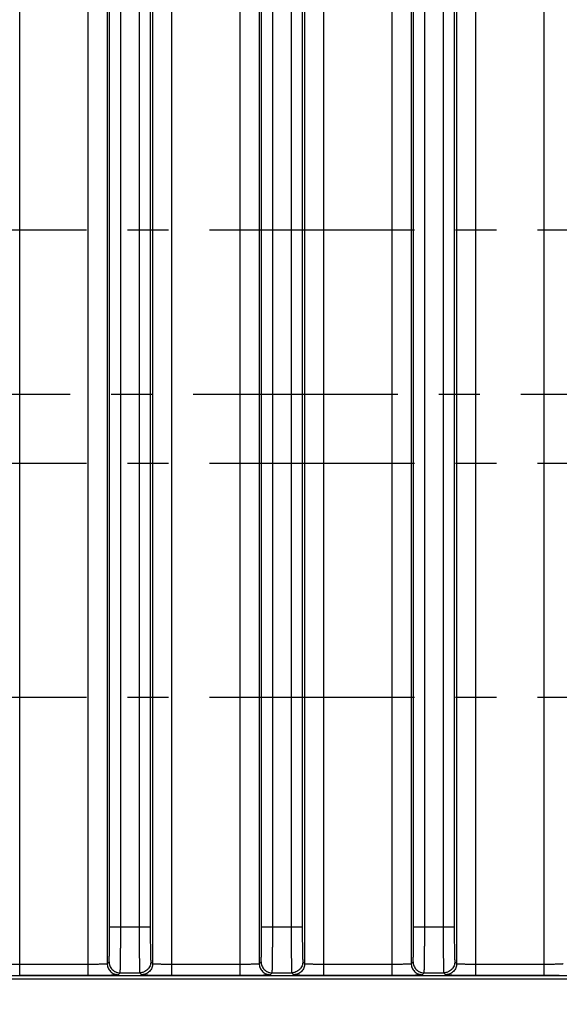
# Model space of a CAD drawing. Header units: inches. Extents: x 0 to 34, y 0 to 22.
# Tile 64 of 128: x 21.1 to 23, y 3.5 to 6.8. Entities that reach past the tile are written whole.
import ezdxf

# ---------------------------------------------------------------- set-up
doc = ezdxf.new("R2010")
doc.units = ezdxf.units.IN
doc.header["$LTSCALE"] = 1.87
doc.header["$MEASUREMENT"] = 0
doc.linetypes.add('CENTER', pattern=[0.6, 0.375, -0.075, 0.075, -0.075])
doc.layers.get('0').update_dxf_attribs({"linetype": 'CONTINUOUS'})
for name, color, linetype in [('02___PRT_ALL_AXES', 7, 'CONTINUOUS'), ('DIMENSIONS', 7, 'CONTINUOUS'), ('THREAD', 7, 'CONTINUOUS')]:
    doc.layers.add(name, color=color, linetype=linetype)
doc.styles.get("Standard").update_dxf_attribs({"font": 'txt', "width": 0.8})
doc.dimstyles.new('DIMSTYLE_2', dxfattribs={"dimtxt": 0.125, "dimasz": 0.18, "dimexe": 0.125, "dimexo": 0.0625, "dimgap": 0.0625, "dimtad": 0, "dimtih": 1, "dimtoh": 1, "dimzin": 0, "dimdsep": 46, "dimtxsty": 'STANDARD', "dimblk": '_FILLED', "dimblk1": '_FILLED', "dimblk2": '_FILLED', "dimcen": 0.09, "dimazin": 0, "dimtp": 0.01, "dimtm": 0.01, "dimtfac": 1, "dimtofl": 0, "dimtmove": 0, "dimatfit": 3, "dimldrblk": '_FILLED', "dimfxl": 1, "dimtolj": 1, "dimtzin": 0, "dimarcsym": 0})

# ---------------------------------------------------------------- blocks, each defined once
blk = doc.blocks.new('_FILLED')
at = {"color": 0, "linetype": 'BYBLOCK'}
blk.add_solid([(0, 0), (-1, 0.174), (-1, -0.174)], dxfattribs=at)
blk = doc.blocks.new('*D5')
at = {"layer": 'DIMENSIONS', "color": 2, "linetype": 'CONTINUOUS'}
for p, q in [((19.3089, 5.9533), (19.3089, 7.9623)), ((23.5289, 5.9533), (23.5289, 7.9623)), ((19.3089, 7.8373), (20.6439, 7.8373)), ((23.5289, 7.8373), (22.1939, 7.8373))]:
    blk.add_line(p, q, dxfattribs=at)
at = {"layer": 'DIMENSIONS', "color": 2, "linetype": 'CONTINUOUS', "xscale": 0.18, "yscale": 0.18, "zscale": 0.18, "rotation": 180}
blk.add_blockref('_FILLED', (19.3089, 7.8373), dxfattribs=at)
at = {"layer": 'DIMENSIONS', "color": 2, "linetype": 'CONTINUOUS', "xscale": 0.18, "yscale": 0.18, "zscale": 0.18}
blk.add_blockref('_FILLED', (23.5289, 7.8373), dxfattribs=at)
at = {"layer": 'DIMENSIONS', "color": 2, "linetype": 'CONTINUOUS', "insert": (21.4189, 7.8998), "char_height": 0.125, "width": 1.425, "attachment_point": 2, "line_spacing_factor": 0.9}
blk.add_mtext('107.19{\\ftxt.shx;\\W1.000000;\\H0.125000; }[4.220]', dxfattribs=at)
blk = doc.blocks.new('*D7')
at = {"layer": 'DIMENSIONS', "color": 2, "linetype": 'CONTINUOUS'}
for p, q in [((19.518, 4.2533), (19.518, 2.6843)), ((24.2424, 4.2533), (24.2424, 2.6843)), ((19.518, 2.8093), (21.1052, 2.8093)), ((24.2424, 2.8093), (22.6552, 2.8093))]:
    blk.add_line(p, q, dxfattribs=at)
at = {"layer": 'DIMENSIONS', "color": 2, "linetype": 'CONTINUOUS', "xscale": 0.18, "yscale": 0.18, "zscale": 0.18, "rotation": 180}
blk.add_blockref('_FILLED', (19.518, 2.8093), dxfattribs=at)
at = {"layer": 'DIMENSIONS', "color": 2, "linetype": 'CONTINUOUS', "xscale": 0.18, "yscale": 0.18, "zscale": 0.18}
blk.add_blockref('_FILLED', (24.2424, 2.8093), dxfattribs=at)
at = {"layer": 'DIMENSIONS', "color": 2, "linetype": 'CONTINUOUS', "insert": (21.8802, 2.8718), "char_height": 0.125, "width": 1.425, "attachment_point": 2, "line_spacing_factor": 0.9}
blk.add_mtext('120.00{\\ftxt.shx;\\W1.000000;\\H0.125000; }[4.724]', dxfattribs=at)
blk = doc.blocks.new('*D8')
at = {"layer": 'DIMENSIONS', "color": 2, "linetype": 'CONTINUOUS'}
for p, q in [((24.2424, 4.2533), (24.2424, 1.9343)), ((24.8249, 3.5968), (24.8249, 1.9343)), ((24.2424, 2.0593), (23.8725, 2.0593)), ((24.8249, 2.0593), (25.1849, 2.0593))]:
    blk.add_line(p, q, dxfattribs=at)
at = {"layer": 'DIMENSIONS', "color": 2, "linetype": 'CONTINUOUS', "xscale": 0.18, "yscale": 0.18, "zscale": 0.18}
blk.add_blockref('_FILLED', (24.2424, 2.0593), dxfattribs=at)
at = {"layer": 'DIMENSIONS', "color": 2, "linetype": 'CONTINUOUS', "xscale": 0.18, "yscale": 0.18, "zscale": 0.18, "rotation": 180}
blk.add_blockref('_FILLED', (24.8249, 2.0593), dxfattribs=at)
at = {"layer": 'DIMENSIONS', "color": 2, "linetype": 'CONTINUOUS', "insert": (23.81, 2.1218), "char_height": 0.125, "width": 1.225, "attachment_point": 3, "line_spacing_factor": 0.9}
blk.add_mtext('14.80{\\ftxt.shx;\\W1.000000;\\H0.125000; }[.583]', dxfattribs=at)
blk = doc.blocks.new('*D9')
at = {"layer": 'DIMENSIONS', "color": 2, "linetype": 'CONTINUOUS'}
for p, q in [((11.8864, 3.5972), (11.8864, 1.1843)), ((24.8249, 3.5968), (24.8249, 1.1843)), ((11.8864, 1.3093), (17.4307, 1.3093)), ((24.8249, 1.3093), (19.2807, 1.3093))]:
    blk.add_line(p, q, dxfattribs=at)
at = {"layer": 'DIMENSIONS', "color": 2, "linetype": 'CONTINUOUS', "xscale": 0.18, "yscale": 0.18, "zscale": 0.18, "rotation": 180}
blk.add_blockref('_FILLED', (11.8864, 1.3093), dxfattribs=at)
at = {"layer": 'DIMENSIONS', "color": 2, "linetype": 'CONTINUOUS', "xscale": 0.18, "yscale": 0.18, "zscale": 0.18}
blk.add_blockref('_FILLED', (24.8249, 1.3093), dxfattribs=at)
at = {"layer": 'DIMENSIONS', "color": 2, "linetype": 'CONTINUOUS', "insert": (18.3557, 1.3718), "char_height": 0.125, "width": 1.725, "attachment_point": 2, "line_spacing_factor": 0.9}
blk.add_mtext('(328.64{\\ftxt.shx;\\W1.000000;\\H0.125000; }[12.938])', dxfattribs=at)

msp = doc.modelspace()

# ---------------------------------------------------------------- linework, layer by layer
at = {"color": 7, "linetype": 'CONTINUOUS'}
for p, q in [((21.1123, 3.5719), (21.1123, 7.0747)), ((21.3467, 3.5719), (21.3467, 7.0747)), ((21.6326, 3.5719), (21.6326, 7.0747)), ((21.867, 3.5719), (21.867, 7.0747)), ((22.1528, 3.5719), (22.1528, 7.0747)), ((22.3872, 3.5719), (22.3872, 7.0747)), ((22.673, 3.5719), (22.673, 7.0747)), ((22.9074, 3.5719), (22.9074, 7.0747)), ((21.4117, 7.035), (21.4117, 3.6116)), ((21.5676, 3.6116), (21.5676, 7.035)), ((21.9319, 7.035), (21.9319, 3.6116)), ((22.0878, 3.6116), (22.0878, 7.035)), ((22.4522, 7.035), (22.4522, 3.6116)), ((22.608, 3.6116), (22.608, 7.035)), ((21.4201, 3.737), (21.4201, 6.9096)), ((21.4581, 3.737), (21.4581, 6.9096)), ((21.5212, 6.9096), (21.5212, 3.737)), ((21.5592, 6.9096), (21.5592, 3.737)), ((21.9403, 3.737), (21.9403, 6.9096)), ((21.9783, 3.737), (21.9783, 6.9096)), ((22.0414, 6.9096), (22.0414, 3.737)), ((22.0794, 6.9096), (22.0794, 3.737)), ((22.4606, 3.737), (22.4606, 6.9096)), ((22.4986, 3.737), (22.4986, 6.9096)), ((22.5617, 6.9096), (22.5617, 3.737)), ((22.5997, 6.9096), (22.5997, 3.737)), ((21.4201, 3.737), (21.5592, 3.737)), ((21.9403, 3.737), (22.0794, 3.737)), ((22.4606, 3.737), (22.5997, 3.737)), ((21.1123, 3.6099), (21.3467, 3.6099)), ((21.4117, 3.6116), (21.4181, 3.618)), ((21.5612, 3.618), (21.5676, 3.6116)), ((21.6326, 3.6099), (21.867, 3.6099)), ((21.9319, 3.6116), (21.9383, 3.618)), ((22.0815, 3.618), (22.0878, 3.6116)), ((22.1528, 3.6099), (22.3872, 3.6099)), ((22.4522, 3.6116), (22.4585, 3.618)), ((22.6017, 3.618), (22.608, 3.6116)), ((22.673, 3.6099), (22.9074, 3.6099)), ((21.4497, 3.5736), (21.456, 3.58)), ((21.456, 3.58), (21.5232, 3.58)), ((21.5232, 3.58), (21.5296, 3.5736)), ((21.9699, 3.5736), (21.9763, 3.58)), ((21.9763, 3.58), (22.0435, 3.58)), ((22.0435, 3.58), (22.0498, 3.5736)), ((22.4902, 3.5736), (22.4965, 3.58)), ((22.4965, 3.58), (22.5637, 3.58)), ((22.5637, 3.58), (22.57, 3.5736)), ((24.7141, 3.5701), (11.9969, 3.5701)), ((13.0527, 3.5593), (24.7249, 3.5593)), ((21.1123, 3.5719), (21.3467, 3.5719)), ((21.6326, 3.5719), (21.867, 3.5719)), ((22.1528, 3.5719), (22.3872, 3.5719)), ((22.673, 3.5719), (22.9074, 3.5719))]:
    msp.add_line(p, q, dxfattribs=at)
for centre, radius, start, end in [((21.3472, 8.9781), 5.4062, 269.9952, 270.5432), ((21.6302, 8.5823), 5.0104, 269.4371, 270.0265), ((21.8674, 8.9781), 5.4062, 269.9952, 270.5432), ((22.1505, 8.5823), 5.0104, 269.4371, 270.0265), ((22.3876, 8.9781), 5.4062, 269.9952, 270.5432), ((22.6707, 8.5823), 5.0104, 269.4371, 270.0265), ((22.9079, 8.9781), 5.4062, 269.9952, 270.5432)]:
    msp.add_arc(centre, radius, start, end, dxfattribs=at)
for points, knots in [([(21.4181, 3.618), (21.4181, 3.618), (21.4181, 3.6181), (21.4182, 3.6183), (21.4183, 3.6188), (21.4184, 3.6196), (21.4185, 3.6207), (21.4186, 3.6221), (21.4187, 3.6237), (21.4188, 3.6256), (21.4189, 3.6286), (21.419, 3.633), (21.4192, 3.6391), (21.4194, 3.646), (21.4195, 3.6538), (21.4196, 3.6624), (21.4198, 3.6752), (21.42, 3.6925), (21.4201, 3.7143), (21.4201, 3.7293), (21.4201, 3.737)], [0, 0, 0, 0, 0.000836, 0.002215, 0.006683, 0.013458, 0.022536, 0.033905, 0.047551, 0.063449, 0.081555, 0.124188, 0.175052, 0.233691, 0.299519, 0.371929, 0.450237, 0.621509, 0.807164, 1, 1, 1, 1]), ([(21.456, 3.58), (21.4561, 3.58), (21.4561, 3.5801), (21.4562, 3.5803), (21.4562, 3.5806), (21.4563, 3.5812), (21.4564, 3.5822), (21.4565, 3.5836), (21.4566, 3.5854), (21.4567, 3.5875), (21.4567, 3.59), (21.4569, 3.594), (21.457, 3.5999), (21.4572, 3.6078), (21.4574, 3.617), (21.4575, 3.6273), (21.4576, 3.6386), (21.4578, 3.6509), (21.4579, 3.664), (21.458, 3.6826), (21.4581, 3.7071), (21.4581, 3.7269), (21.4581, 3.737)], [0, 0, 0, 0, 0.000788, 0.002138, 0.004065, 0.006572, 0.013327, 0.022393, 0.033755, 0.047396, 0.063291, 0.081394, 0.124027, 0.174895, 0.233542, 0.299382, 0.371806, 0.450129, 0.533593, 0.621434, 0.807127, 1, 1, 1, 1]), ([(21.5212, 3.737), (21.5212, 3.7269), (21.5212, 3.707), (21.5213, 3.6826), (21.5214, 3.6639), (21.5215, 3.6508), (21.5217, 3.6385), (21.5218, 3.6272), (21.5219, 3.6169), (21.5221, 3.6078), (21.5223, 3.5998), (21.5224, 3.594), (21.5225, 3.59), (21.5226, 3.5875), (21.5227, 3.5854), (21.5228, 3.5836), (21.5229, 3.5822), (21.523, 3.5812), (21.5231, 3.5806), (21.5231, 3.5803), (21.5232, 3.5801), (21.5232, 3.58), (21.5232, 3.58)], [0, 0, 0, 0, 0.192984, 0.379016, 0.466965, 0.550475, 0.628781, 0.701171, 0.766953, 0.825487, 0.876258, 0.918786, 0.936838, 0.952693, 0.966309, 0.977651, 0.9867, 0.993441, 0.995944, 0.997866, 0.999213, 1, 1, 1, 1]), ([(21.5592, 3.737), (21.5592, 3.7293), (21.5592, 3.7143), (21.5593, 3.6924), (21.5595, 3.6751), (21.5596, 3.6624), (21.5598, 3.6538), (21.5599, 3.646), (21.5601, 3.639), (21.5603, 3.633), (21.5604, 3.6286), (21.5605, 3.6256), (21.5606, 3.6237), (21.5607, 3.6221), (21.5608, 3.6207), (21.5609, 3.6196), (21.561, 3.6188), (21.5611, 3.6183), (21.5612, 3.6181), (21.5612, 3.618), (21.5612, 3.618)], [0, 0, 0, 0, 0.192947, 0.378941, 0.550366, 0.628657, 0.701033, 0.766804, 0.82533, 0.876096, 0.918624, 0.936679, 0.952537, 0.96616, 0.977511, 0.986572, 0.993333, 0.997791, 0.999166, 1, 1, 1, 1]), ([(21.9383, 3.618), (21.9383, 3.618), (21.9383, 3.6181), (21.9384, 3.6183), (21.9385, 3.6188), (21.9386, 3.6196), (21.9387, 3.6207), (21.9388, 3.6221), (21.9389, 3.6237), (21.939, 3.6256), (21.9391, 3.6286), (21.9393, 3.633), (21.9394, 3.6391), (21.9396, 3.646), (21.9397, 3.6538), (21.9399, 3.6624), (21.94, 3.6752), (21.9402, 3.6925), (21.9403, 3.7143), (21.9403, 3.7293), (21.9403, 3.737)], [0, 0, 0, 0, 0.000836, 0.002215, 0.006683, 0.013458, 0.022536, 0.033905, 0.047551, 0.063449, 0.081555, 0.124188, 0.175052, 0.233691, 0.299519, 0.371929, 0.450237, 0.621509, 0.807164, 1, 1, 1, 1]), ([(21.9763, 3.58), (21.9763, 3.58), (21.9763, 3.5801), (21.9764, 3.5803), (21.9764, 3.5806), (21.9765, 3.5812), (21.9766, 3.5822), (21.9767, 3.5836), (21.9768, 3.5854), (21.9769, 3.5875), (21.977, 3.59), (21.9771, 3.594), (21.9773, 3.5999), (21.9774, 3.6078), (21.9776, 3.617), (21.9777, 3.6273), (21.9779, 3.6386), (21.978, 3.6509), (21.9781, 3.664), (21.9782, 3.6826), (21.9783, 3.7071), (21.9783, 3.7269), (21.9783, 3.737)], [0, 0, 0, 0, 0.000788, 0.002138, 0.004065, 0.006572, 0.013327, 0.022393, 0.033755, 0.047396, 0.063291, 0.081394, 0.124027, 0.174895, 0.233542, 0.299382, 0.371806, 0.450129, 0.533593, 0.621434, 0.807127, 1, 1, 1, 1]), ([(22.0414, 3.737), (22.0414, 3.7269), (22.0415, 3.707), (22.0416, 3.6826), (22.0417, 3.6639), (22.0418, 3.6508), (22.0419, 3.6385), (22.042, 3.6272), (22.0422, 3.6169), (22.0423, 3.6078), (22.0425, 3.5998), (22.0426, 3.594), (22.0428, 3.59), (22.0429, 3.5875), (22.043, 3.5854), (22.0431, 3.5836), (22.0432, 3.5822), (22.0432, 3.5812), (22.0433, 3.5806), (22.0434, 3.5803), (22.0434, 3.5801), (22.0434, 3.58), (22.0435, 3.58)], [0, 0, 0, 0, 0.192984, 0.379016, 0.466965, 0.550475, 0.628781, 0.701171, 0.766953, 0.825487, 0.876258, 0.918786, 0.936838, 0.952693, 0.966309, 0.977651, 0.9867, 0.993441, 0.995944, 0.997866, 0.999213, 1, 1, 1, 1]), ([(22.0794, 3.737), (22.0794, 3.7293), (22.0794, 3.7143), (22.0796, 3.6924), (22.0797, 3.6751), (22.0799, 3.6624), (22.08, 3.6538), (22.0802, 3.646), (22.0803, 3.639), (22.0805, 3.633), (22.0806, 3.6286), (22.0808, 3.6256), (22.0809, 3.6237), (22.081, 3.6221), (22.0811, 3.6207), (22.0812, 3.6196), (22.0812, 3.6188), (22.0813, 3.6183), (22.0814, 3.6181), (22.0814, 3.618), (22.0815, 3.618)], [0, 0, 0, 0, 0.192947, 0.378941, 0.550366, 0.628657, 0.701033, 0.766804, 0.82533, 0.876096, 0.918624, 0.936679, 0.952537, 0.96616, 0.977511, 0.986572, 0.993333, 0.997791, 0.999166, 1, 1, 1, 1]), ([(22.4585, 3.618), (22.4585, 3.618), (22.4586, 3.6181), (22.4587, 3.6183), (22.4587, 3.6188), (22.4588, 3.6196), (22.4589, 3.6207), (22.459, 3.6221), (22.4591, 3.6237), (22.4592, 3.6256), (22.4593, 3.6286), (22.4595, 3.633), (22.4597, 3.6391), (22.4598, 3.646), (22.46, 3.6538), (22.4601, 3.6624), (22.4603, 3.6752), (22.4604, 3.6925), (22.4605, 3.7143), (22.4606, 3.7293), (22.4606, 3.737)], [0, 0, 0, 0, 0.000836, 0.002215, 0.006683, 0.013458, 0.022536, 0.033905, 0.047551, 0.063449, 0.081555, 0.124188, 0.175052, 0.233691, 0.299519, 0.371929, 0.450237, 0.621509, 0.807164, 1, 1, 1, 1]), ([(22.4965, 3.58), (22.4965, 3.58), (22.4966, 3.5801), (22.4966, 3.5803), (22.4967, 3.5806), (22.4967, 3.5812), (22.4968, 3.5822), (22.4969, 3.5836), (22.497, 3.5854), (22.4971, 3.5875), (22.4972, 3.59), (22.4973, 3.594), (22.4975, 3.5999), (22.4977, 3.6078), (22.4978, 3.617), (22.498, 3.6273), (22.4981, 3.6386), (22.4982, 3.6509), (22.4983, 3.664), (22.4984, 3.6826), (22.4985, 3.7071), (22.4986, 3.7269), (22.4986, 3.737)], [0, 0, 0, 0, 0.000788, 0.002138, 0.004065, 0.006572, 0.013327, 0.022393, 0.033755, 0.047396, 0.063291, 0.081394, 0.124027, 0.174895, 0.233542, 0.299382, 0.371806, 0.450129, 0.533593, 0.621434, 0.807127, 1, 1, 1, 1]), ([(22.5617, 3.737), (22.5617, 3.7269), (22.5617, 3.707), (22.5618, 3.6826), (22.5619, 3.6639), (22.562, 3.6508), (22.5621, 3.6385), (22.5622, 3.6272), (22.5624, 3.6169), (22.5626, 3.6078), (22.5627, 3.5998), (22.5629, 3.594), (22.563, 3.59), (22.5631, 3.5875), (22.5632, 3.5854), (22.5633, 3.5836), (22.5634, 3.5822), (22.5635, 3.5812), (22.5635, 3.5806), (22.5636, 3.5803), (22.5636, 3.5801), (22.5637, 3.58), (22.5637, 3.58)], [0, 0, 0, 0, 0.192984, 0.379016, 0.466965, 0.550475, 0.628781, 0.701171, 0.766953, 0.825487, 0.876258, 0.918786, 0.936838, 0.952693, 0.966309, 0.977651, 0.9867, 0.993441, 0.995944, 0.997866, 0.999213, 1, 1, 1, 1]), ([(22.5997, 3.737), (22.5997, 3.7293), (22.5997, 3.7143), (22.5998, 3.6924), (22.5999, 3.6751), (22.6001, 3.6624), (22.6002, 3.6538), (22.6004, 3.646), (22.6005, 3.639), (22.6007, 3.633), (22.6009, 3.6286), (22.601, 3.6256), (22.6011, 3.6237), (22.6012, 3.6221), (22.6013, 3.6207), (22.6014, 3.6196), (22.6015, 3.6188), (22.6016, 3.6183), (22.6016, 3.6181), (22.6017, 3.618), (22.6017, 3.618)], [0, 0, 0, 0, 0.192947, 0.378941, 0.550366, 0.628657, 0.701033, 0.766804, 0.82533, 0.876096, 0.918624, 0.936679, 0.952537, 0.96616, 0.977511, 0.986572, 0.993333, 0.997791, 0.999166, 1, 1, 1, 1]), ([(21.0473, 3.6116), (21.0474, 3.6116), (21.0475, 3.6115), (21.0478, 3.6115), (21.0482, 3.6114), (21.0488, 3.6113), (21.0496, 3.6112), (21.0508, 3.6111), (21.0528, 3.6109), (21.0556, 3.6108), (21.0588, 3.6106), (21.0626, 3.6105), (21.0669, 3.6104), (21.0716, 3.6103), (21.0786, 3.6101), (21.088, 3.61), (21.0999, 3.6099), (21.1081, 3.6099), (21.1123, 3.6099)], [0, 0, 0, 0, 0.002429, 0.007011, 0.013857, 0.022982, 0.034377, 0.04803, 0.082021, 0.124632, 0.17544, 0.234009, 0.299788, 0.372116, 0.450331, 0.621549, 0.807343, 1, 1, 1, 1]), ([(21.3467, 3.6099), (21.3509, 3.6099), (21.3591, 3.6099), (21.371, 3.61), (21.3805, 3.6101), (21.3874, 3.6103), (21.3921, 3.6104), (21.3964, 3.6105), (21.4002, 3.6106), (21.4035, 3.6108), (21.4063, 3.6109), (21.4082, 3.6111), (21.4095, 3.6112), (21.4102, 3.6113), (21.4108, 3.6114), (21.4113, 3.6115), (21.4115, 3.6115), (21.4117, 3.6116), (21.4117, 3.6116)], [0, 0, 0, 0, 0.192611, 0.378322, 0.549547, 0.627775, 0.70012, 0.765912, 0.824488, 0.875312, 0.917941, 0.951942, 0.965599, 0.977001, 0.986132, 0.992984, 0.99757, 1, 1, 1, 1]), ([(21.4117, 3.6116), (21.4117, 3.6067), (21.4132, 3.5992), (21.4179, 3.5904), (21.4227, 3.5846), (21.4285, 3.5798), (21.4373, 3.5752), (21.4448, 3.5736), (21.4497, 3.5736)], [0, 0, 0, 0, 0.249118, 0.374712, 0.5, 0.625288, 0.750882, 1, 1, 1, 1]), ([(21.4181, 3.618), (21.4181, 3.613), (21.4196, 3.6055), (21.4242, 3.5967), (21.429, 3.5909), (21.4348, 3.5862), (21.4436, 3.5815), (21.4511, 3.58), (21.456, 3.58)], [0, 0, 0, 0, 0.249117, 0.374711, 0.499999, 0.625288, 0.750882, 1, 1, 1, 1]), ([(21.5612, 3.618), (21.5612, 3.613), (21.5597, 3.6055), (21.555, 3.5967), (21.5503, 3.5909), (21.5445, 3.5862), (21.5357, 3.5815), (21.5282, 3.58), (21.5232, 3.58)], [0, 0, 0, 0, 0.249118, 0.374712, 0.5, 0.625288, 0.750882, 1, 1, 1, 1]), ([(21.5676, 3.6116), (21.5676, 3.6067), (21.566, 3.5992), (21.5614, 3.5904), (21.5566, 3.5846), (21.5508, 3.5798), (21.542, 3.5752), (21.5345, 3.5736), (21.5296, 3.5736)], [0, 0, 0, 0, 0.249118, 0.374712, 0.5, 0.625288, 0.750882, 1, 1, 1, 1]), ([(21.5676, 3.6116), (21.5676, 3.6116), (21.5678, 3.6115), (21.568, 3.6115), (21.5685, 3.6114), (21.5691, 3.6113), (21.5698, 3.6112), (21.5711, 3.6111), (21.573, 3.6109), (21.5758, 3.6108), (21.5791, 3.6106), (21.5829, 3.6105), (21.5871, 3.6104), (21.5918, 3.6103), (21.5988, 3.6101), (21.6083, 3.61), (21.6202, 3.6099), (21.6284, 3.6099), (21.6326, 3.6099)], [0, 0, 0, 0, 0.002429, 0.007011, 0.013857, 0.022982, 0.034377, 0.04803, 0.082021, 0.124632, 0.17544, 0.234009, 0.299788, 0.372116, 0.450331, 0.621549, 0.807343, 1, 1, 1, 1]), ([(21.867, 3.6099), (21.8711, 3.6099), (21.8793, 3.6099), (21.8913, 3.61), (21.9007, 3.6101), (21.9077, 3.6103), (21.9124, 3.6104), (21.9166, 3.6105), (21.9204, 3.6106), (21.9237, 3.6108), (21.9265, 3.6109), (21.9284, 3.6111), (21.9297, 3.6112), (21.9305, 3.6113), (21.931, 3.6114), (21.9315, 3.6115), (21.9318, 3.6115), (21.9319, 3.6116), (21.9319, 3.6116)], [0, 0, 0, 0, 0.192611, 0.378322, 0.549547, 0.627775, 0.70012, 0.765912, 0.824488, 0.875312, 0.917941, 0.951942, 0.965599, 0.977001, 0.986132, 0.992984, 0.99757, 1, 1, 1, 1]), ([(21.9319, 3.6116), (21.9319, 3.6067), (21.9335, 3.5992), (21.9381, 3.5904), (21.9429, 3.5846), (21.9487, 3.5798), (21.9575, 3.5752), (21.965, 3.5736), (21.9699, 3.5736)], [0, 0, 0, 0, 0.249118, 0.374712, 0.5, 0.625288, 0.750882, 1, 1, 1, 1]), ([(21.9383, 3.618), (21.9383, 3.613), (21.9398, 3.6055), (21.9445, 3.5967), (21.9492, 3.5909), (21.955, 3.5862), (21.9638, 3.5815), (21.9713, 3.58), (21.9763, 3.58)], [0, 0, 0, 0, 0.249117, 0.374711, 0.499999, 0.625288, 0.750882, 1, 1, 1, 1]), ([(22.0815, 3.618), (22.0815, 3.613), (22.0799, 3.6055), (22.0753, 3.5967), (22.0705, 3.5909), (22.0647, 3.5862), (22.0559, 3.5815), (22.0484, 3.58), (22.0435, 3.58)], [0, 0, 0, 0, 0.249118, 0.374712, 0.5, 0.625288, 0.750882, 1, 1, 1, 1]), ([(22.0878, 3.6116), (22.0878, 3.6067), (22.0863, 3.5992), (22.0816, 3.5904), (22.0769, 3.5846), (22.0711, 3.5798), (22.0623, 3.5752), (22.0547, 3.5736), (22.0498, 3.5736)], [0, 0, 0, 0, 0.249118, 0.374712, 0.5, 0.625288, 0.750882, 1, 1, 1, 1]), ([(22.0878, 3.6116), (22.0878, 3.6116), (22.088, 3.6115), (22.0883, 3.6115), (22.0887, 3.6114), (22.0893, 3.6113), (22.09, 3.6112), (22.0913, 3.6111), (22.0933, 3.6109), (22.096, 3.6108), (22.0993, 3.6106), (22.1031, 3.6105), (22.1074, 3.6104), (22.1121, 3.6103), (22.119, 3.6101), (22.1285, 3.61), (22.1404, 3.6099), (22.1486, 3.6099), (22.1528, 3.6099)], [0, 0, 0, 0, 0.002429, 0.007011, 0.013857, 0.022982, 0.034377, 0.04803, 0.082021, 0.124632, 0.17544, 0.234009, 0.299788, 0.372116, 0.450331, 0.621549, 0.807343, 1, 1, 1, 1]), ([(22.3872, 3.6099), (22.3914, 3.6099), (22.3996, 3.6099), (22.4115, 3.61), (22.4209, 3.6101), (22.4279, 3.6103), (22.4326, 3.6104), (22.4369, 3.6105), (22.4407, 3.6106), (22.444, 3.6108), (22.4467, 3.6109), (22.4487, 3.6111), (22.4499, 3.6112), (22.4507, 3.6113), (22.4513, 3.6114), (22.4517, 3.6115), (22.452, 3.6115), (22.4521, 3.6116), (22.4522, 3.6116)], [0, 0, 0, 0, 0.192611, 0.378322, 0.549547, 0.627775, 0.70012, 0.765912, 0.824488, 0.875312, 0.917941, 0.951942, 0.965599, 0.977001, 0.986132, 0.992984, 0.99757, 1, 1, 1, 1]), ([(22.4522, 3.6116), (22.4522, 3.6067), (22.4537, 3.5992), (22.4584, 3.5904), (22.4631, 3.5846), (22.4689, 3.5798), (22.4777, 3.5752), (22.4852, 3.5736), (22.4902, 3.5736)], [0, 0, 0, 0, 0.249118, 0.374712, 0.5, 0.625288, 0.750882, 1, 1, 1, 1]), ([(22.4585, 3.618), (22.4585, 3.613), (22.46, 3.6055), (22.4647, 3.5967), (22.4695, 3.5909), (22.4753, 3.5862), (22.4841, 3.5815), (22.4916, 3.58), (22.4965, 3.58)], [0, 0, 0, 0, 0.249117, 0.374711, 0.499999, 0.625288, 0.750882, 1, 1, 1, 1]), ([(22.6017, 3.618), (22.6017, 3.613), (22.6002, 3.6055), (22.5955, 3.5967), (22.5907, 3.5909), (22.5849, 3.5862), (22.5762, 3.5815), (22.5686, 3.58), (22.5637, 3.58)], [0, 0, 0, 0, 0.249118, 0.374712, 0.5, 0.625288, 0.750882, 1, 1, 1, 1]), ([(22.608, 3.6116), (22.608, 3.6067), (22.6065, 3.5992), (22.6018, 3.5904), (22.5971, 3.5846), (22.5913, 3.5798), (22.5825, 3.5752), (22.575, 3.5736), (22.57, 3.5736)], [0, 0, 0, 0, 0.249118, 0.374712, 0.5, 0.625288, 0.750882, 1, 1, 1, 1]), ([(22.608, 3.6116), (22.6081, 3.6116), (22.6082, 3.6115), (22.6085, 3.6115), (22.6089, 3.6114), (22.6095, 3.6113), (22.6103, 3.6112), (22.6115, 3.6111), (22.6135, 3.6109), (22.6163, 3.6108), (22.6195, 3.6106), (22.6233, 3.6105), (22.6276, 3.6104), (22.6323, 3.6103), (22.6393, 3.6101), (22.6487, 3.61), (22.6606, 3.6099), (22.6688, 3.6099), (22.673, 3.6099)], [0, 0, 0, 0, 0.002429, 0.007011, 0.013857, 0.022982, 0.034377, 0.04803, 0.082021, 0.124632, 0.17544, 0.234009, 0.299788, 0.372116, 0.450331, 0.621549, 0.807343, 1, 1, 1, 1]), ([(22.9074, 3.6099), (22.9116, 3.6099), (22.9198, 3.6099), (22.9317, 3.61), (22.9412, 3.6101), (22.9481, 3.6103), (22.9528, 3.6104), (22.9571, 3.6105), (22.9609, 3.6106), (22.9642, 3.6108), (22.967, 3.6109), (22.9689, 3.6111), (22.9702, 3.6112), (22.9709, 3.6113), (22.9715, 3.6114), (22.972, 3.6115), (22.9722, 3.6115), (22.9724, 3.6116), (22.9724, 3.6116)], [0, 0, 0, 0, 0.192611, 0.378322, 0.549547, 0.627775, 0.70012, 0.765912, 0.824488, 0.875312, 0.917941, 0.951942, 0.965599, 0.977001, 0.986132, 0.992984, 0.99757, 1, 1, 1, 1]), ([(21.3984, 3.5721), (21.4021, 3.5722), (21.4091, 3.5722), (21.419, 3.5724), (21.4277, 3.5726), (21.4341, 3.5727), (21.4386, 3.5729), (21.4413, 3.573), (21.4437, 3.5731), (21.4457, 3.5732), (21.4473, 3.5733), (21.4484, 3.5734), (21.449, 3.5735), (21.4493, 3.5735), (21.4496, 3.5736), (21.4497, 3.5736), (21.4497, 3.5736)], [0, 0, 0, 0, 0.213848, 0.407644, 0.578244, 0.722698, 0.784408, 0.838761, 0.885501, 0.924409, 0.955375, 0.978313, 0.986751, 0.993161, 0.997555, 1, 1, 1, 1]), ([(21.5296, 3.5736), (21.5296, 3.5736), (21.5297, 3.5736), (21.5299, 3.5735), (21.5303, 3.5735), (21.5309, 3.5734), (21.532, 3.5733), (21.5336, 3.5732), (21.5356, 3.5731), (21.538, 3.573), (21.5408, 3.5729), (21.5452, 3.5727), (21.5517, 3.5726), (21.5604, 3.5724), (21.5704, 3.5722), (21.5774, 3.5722), (21.581, 3.5721)], [0, 0, 0, 0, 0.002442, 0.006832, 0.013238, 0.021671, 0.044603, 0.075569, 0.114486, 0.161237, 0.215594, 0.277306, 0.421788, 0.592408, 0.78619, 1, 1, 1, 1]), ([(21.9187, 3.5721), (21.9223, 3.5722), (21.9293, 3.5722), (21.9392, 3.5724), (21.9479, 3.5726), (21.9543, 3.5727), (21.9588, 3.5729), (21.9616, 3.573), (21.964, 3.5731), (21.966, 3.5732), (21.9675, 3.5733), (21.9686, 3.5734), (21.9692, 3.5735), (21.9696, 3.5735), (21.9698, 3.5736), (21.9699, 3.5736), (21.9699, 3.5736)], [0, 0, 0, 0, 0.213848, 0.407644, 0.578244, 0.722698, 0.784408, 0.838761, 0.885501, 0.924409, 0.955375, 0.978313, 0.986751, 0.993161, 0.997555, 1, 1, 1, 1]), ([(22.0498, 3.5736), (22.0498, 3.5736), (22.05, 3.5736), (22.0502, 3.5735), (22.0505, 3.5735), (22.0511, 3.5734), (22.0522, 3.5733), (22.0538, 3.5732), (22.0558, 3.5731), (22.0582, 3.573), (22.061, 3.5729), (22.0655, 3.5727), (22.0719, 3.5726), (22.0807, 3.5724), (22.0906, 3.5722), (22.0976, 3.5722), (22.1013, 3.5721)], [0, 0, 0, 0, 0.002442, 0.006832, 0.013238, 0.021671, 0.044603, 0.075569, 0.114486, 0.161237, 0.215594, 0.277306, 0.421788, 0.592408, 0.78619, 1, 1, 1, 1]), ([(22.4389, 3.5721), (22.4425, 3.5722), (22.4495, 3.5722), (22.4594, 3.5724), (22.4681, 3.5726), (22.4746, 3.5727), (22.479, 3.5729), (22.4818, 3.573), (22.4842, 3.5731), (22.4862, 3.5732), (22.4878, 3.5733), (22.4888, 3.5734), (22.4895, 3.5735), (22.4898, 3.5735), (22.49, 3.5736), (22.4901, 3.5736), (22.4902, 3.5736)], [0, 0, 0, 0, 0.213848, 0.407644, 0.578244, 0.722698, 0.784408, 0.838761, 0.885501, 0.924409, 0.955375, 0.978313, 0.986751, 0.993161, 0.997555, 1, 1, 1, 1]), ([(22.57, 3.5736), (22.5701, 3.5736), (22.5702, 3.5736), (22.5704, 3.5735), (22.5707, 3.5735), (22.5714, 3.5734), (22.5724, 3.5733), (22.574, 3.5732), (22.576, 3.5731), (22.5784, 3.573), (22.5812, 3.5729), (22.5857, 3.5727), (22.5922, 3.5726), (22.6009, 3.5724), (22.6108, 3.5722), (22.6178, 3.5722), (22.6215, 3.5721)], [0, 0, 0, 0, 0.002442, 0.006832, 0.013238, 0.021671, 0.044603, 0.075569, 0.114486, 0.161237, 0.215594, 0.277306, 0.421788, 0.592408, 0.78619, 1, 1, 1, 1])]:
    msp.add_open_spline(points, degree=3, knots=knots, dxfattribs=at)
at = {"layer": '02___PRT_ALL_AXES', "color": 7, "linetype": 'CENTER'}
msp.add_line((23.5289, 5.5593), (19.3089, 5.5593), dxfattribs=at)
at = {"layer": 'THREAD', "color": 7, "linetype": 'CENTER'}
for p, q in [((19.518, 6.1236), (24.0349, 6.1236)), ((19.518, 5.3253), (24.0921, 5.3253)), ((19.518, 4.5233), (24.0349, 4.5233))]:
    msp.add_line(p, q, dxfattribs=at)

# ---------------------------------------------------------------- dimensions: what is measured, and where the dimension line sits
at = {"layer": 'DIMENSIONS', "color": 2, "linetype": 'CONTINUOUS'}
for base, p1, p2, picture, middle in [((23.5289, 7.8373), (19.3089, 5.8908), (23.5289, 5.8908), '*D5', (21.4189, 7.8373)), ((24.2424, 2.8093), (19.518, 4.3158), (24.2424, 4.3158), '*D7', (21.8802, 2.8093)), ((24.8249, 2.0593), (24.2424, 4.3158), (24.8249, 3.6593), '*D8', (23.1975, 2.0593))]:
    dim = msp.add_linear_dim(base=base, p1=p1, p2=p2, dimstyle='DIMSTYLE_2', dxfattribs=at)
    dim.commit()
    dim.dimension.update_dxf_attribs({"geometry": picture, "text_midpoint": middle, "dimtype": 160})
dim = msp.add_linear_dim(base=(11.8864, 1.3093), p1=(24.8249, 3.6593), p2=(11.8864, 3.6597), angle=180, text='(<>)', dimstyle='DIMSTYLE_2', dxfattribs=at)
dim.commit()
dim.dimension.update_dxf_attribs({"geometry": '*D9', "text_midpoint": (18.3557, 1.3093), "dimtype": 160})

doc.saveas('drawing.dxf')
